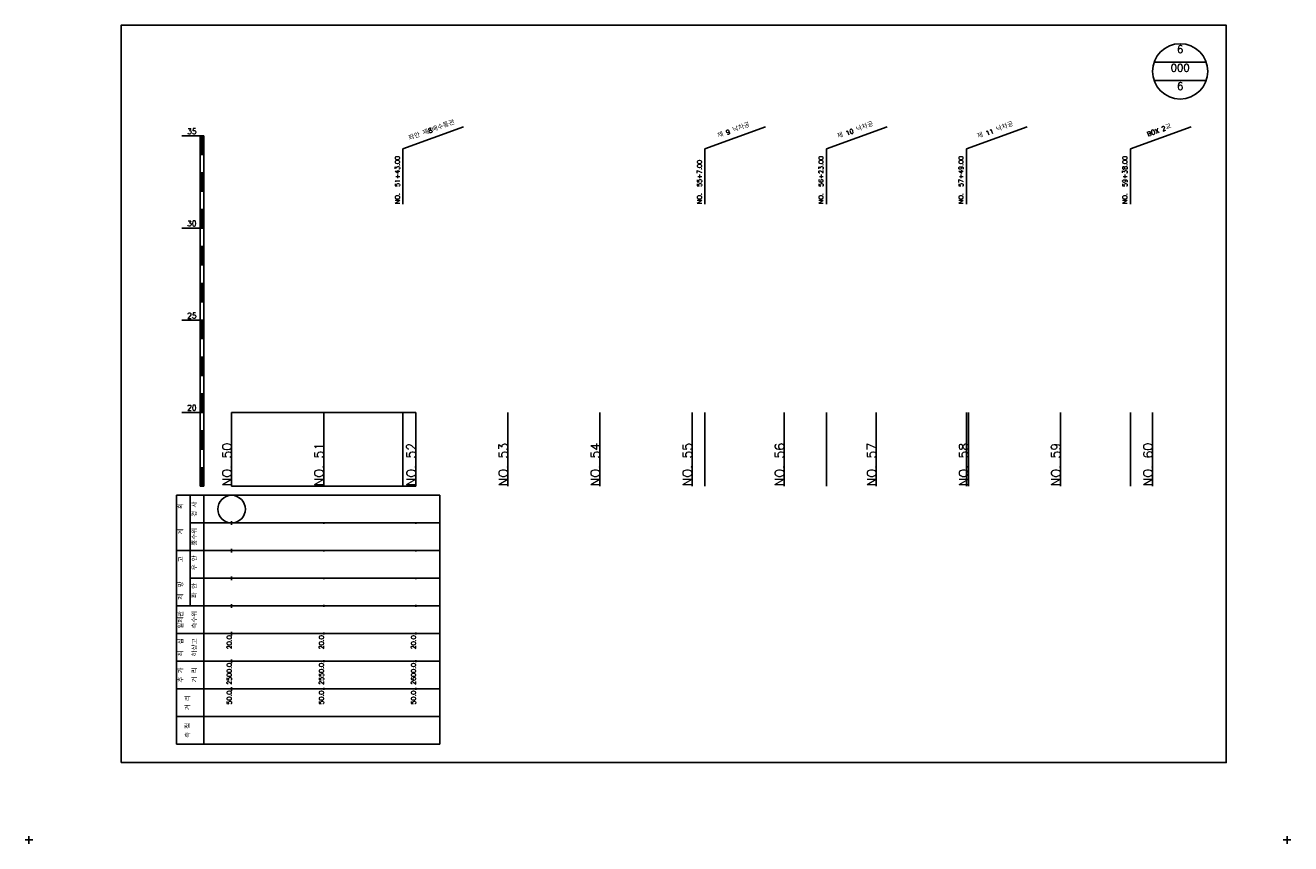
# Model space of a CAD drawing. Extents: x -2 to 685, y -2 to 3823.
# Tile 11 of 13: x -2 to 685, y 2413 to 2857. Entities that reach past the tile are written whole.
import ezdxf
from ezdxf.enums import TextEntityAlignment as Align

# ---------------------------------------------------------------- set-up
doc = ezdxf.new("R2010")
doc.units = 0
doc.header["$LTSCALE"] = 5
for name, color, linetype in [('BOX', 5, 'CONTINUOUS'), ('DT1', 3, 'CONTINUOUS'), ('DT2', 6, 'CONTINUOUS'), ('LT1', 4, 'CONTINUOUS'), ('ST1', 7, 'CONTINUOUS')]:
    doc.layers.add(name, color=color, linetype=linetype)
doc.styles.add('GHS', font='ROMANS.shx', dxfattribs={"bigfont": 'GHS.shx'})

msp = doc.modelspace()

# ---------------------------------------------------------------- linework, layer by layer
at = {"layer": 'BOX'}
msp.add_lwpolyline([(50, 2457), (650, 2457), (650, 2857), (50, 2857), (50, 2457)], dxfattribs=at)
at = {"layer": 'DT1'}
for p, q in [((110, 2630.51), (110, 2632.51)), ((160, 2631.01), (160, 2632.01)), ((210, 2631.01), (210, 2632.01)), ((260, 2631.01), (260, 2632.01)), ((310, 2631.01), (310, 2632.01)), ((360, 2631.01), (360, 2632.01)), ((410, 2631.01), (410, 2632.01)), ((460, 2631.01), (460, 2632.01)), ((510, 2631.01), (510, 2632.01)), ((560, 2631.01), (560, 2632.01)), ((610, 2631.01), (610, 2632.01))]:
    msp.add_line(p, q, dxfattribs=at)
at = {"layer": 'LT1'}
for p, q in [((83, 2797), (93, 2797)), ((93, 2607), (93, 2797)), ((93, 2797), (95, 2797)), ((93.5, 2796.8), (93.5, 2787.2)), ((94, 2796.8), (94, 2787.2)), ((94.5, 2796.8), (94.5, 2787.2)), ((95, 2607), (95, 2797)), ((93, 2787), (95, 2787)), ((93, 2777), (95, 2777)), ((93.5, 2776.8), (93.5, 2767.2)), ((94, 2776.8), (94, 2767.2)), ((94.5, 2776.8), (94.5, 2767.2)), ((93, 2767), (95, 2767)), ((93, 2757), (95, 2757)), ((93.5, 2756.8), (93.5, 2747.2)), ((94, 2756.8), (94, 2747.2)), ((94.5, 2756.8), (94.5, 2747.2)), ((83, 2747), (93, 2747)), ((93, 2747), (95, 2747)), ((93, 2737), (95, 2737)), ((93.5, 2736.8), (93.5, 2727.2)), ((94, 2736.8), (94, 2727.2)), ((94.5, 2736.8), (94.5, 2727.2)), ((93, 2727), (95, 2727)), ((93, 2717), (95, 2717)), ((93.5, 2716.8), (93.5, 2707.2)), ((94, 2716.8), (94, 2707.2)), ((94.5, 2716.8), (94.5, 2707.2)), ((93, 2707), (95, 2707)), ((83, 2697), (93, 2697)), ((93, 2697), (95, 2697)), ((93.5, 2696.8), (93.5, 2687.2)), ((94, 2696.8), (94, 2687.2)), ((94.5, 2696.8), (94.5, 2687.2)), ((93, 2687), (95, 2687)), ((93, 2677), (95, 2677)), ((93.5, 2676.8), (93.5, 2667.2)), ((94, 2676.8), (94, 2667.2)), ((94.5, 2676.8), (94.5, 2667.2)), ((93, 2667), (95, 2667)), ((93, 2657), (95, 2657)), ((93.5, 2656.8), (93.5, 2647.2)), ((94, 2656.8), (94, 2647.2)), ((94.5, 2656.8), (94.5, 2647.2)), ((83, 2647), (93, 2647)), ((93, 2647), (95, 2647)), ((110, 2607), (110, 2647)), ((160, 2607), (160, 2647)), ((203, 2607), (203, 2647)), ((210, 2607), (210, 2647)), ((260, 2607), (260, 2647)), ((310, 2607), (310, 2647)), ((360, 2607), (360, 2647)), ((367, 2607), (367, 2647)), ((410, 2607), (410, 2647)), ((433, 2607), (433, 2647)), ((460, 2607), (460, 2647)), ((509, 2607), (509, 2647)), ((510, 2607), (510, 2647)), ((560, 2607), (560, 2647)), ((598, 2607), (598, 2647)), ((610, 2607), (610, 2647)), ((93, 2637), (95, 2637)), ((93.5, 2636.8), (93.5, 2627.2)), ((94, 2636.8), (94, 2627.2)), ((94.5, 2636.8), (94.5, 2627.2)), ((93, 2627), (95, 2627)), ((93, 2617), (95, 2617)), ((93.5, 2616.8), (93.5, 2607.2)), ((94, 2616.8), (94, 2607.2)), ((94.5, 2616.8), (94.5, 2607.2)), ((93, 2607), (95, 2607)), ((110, 2607), (210, 2607)), ((110, 2586), (110, 2588)), ((160, 2586.5), (160, 2587.5)), ((210, 2586.5), (210, 2587.5)), ((110, 2571), (110, 2573)), ((160, 2571.5), (160, 2572.5)), ((210, 2571.5), (210, 2572.5)), ((110, 2556), (110, 2558)), ((160, 2556.5), (160, 2557.5)), ((210, 2556.5), (210, 2557.5)), ((110, 2541), (110, 2543)), ((160, 2541.5), (160, 2542.5)), ((210, 2541.5), (210, 2542.5)), ((110, 2526), (110, 2528)), ((160, 2526.5), (160, 2527.5)), ((210, 2526.5), (210, 2527.5)), ((110, 2511), (110, 2513)), ((160, 2511.5), (160, 2512.5)), ((210, 2511.5), (210, 2512.5)), ((110, 2496), (110, 2498)), ((160, 2496.5), (160, 2497.5)), ((210, 2496.5), (210, 2497.5))]:
    msp.add_line(p, q, dxfattribs=at)
at = {"layer": 'LT1', "linetype": 'CONTINUOUS'}
for p, q in [((203, 2790), (235.89, 2801.97)), ((367, 2790), (399.89, 2801.97)), ((433, 2790), (465.89, 2801.97)), ((509, 2790), (541.89, 2801.97)), ((598, 2790), (630.89, 2801.97)), ((203, 2760), (203, 2790)), ((367, 2760), (367, 2790)), ((433, 2760), (433, 2790)), ((509, 2760), (509, 2790)), ((598, 2760), (598, 2790))]:
    msp.add_line(p, q, dxfattribs=at)
at = {"layer": 'LT1'}
msp.add_lwpolyline([(110, 2647), (160, 2647), (210, 2647)], dxfattribs=at)
at = {"layer": 'ST1', "linetype": 'CONTINUOUS'}
for p, q in [((639.14, 2837), (610.86, 2837)), ((639.14, 2827), (610.86, 2827))]:
    msp.add_line(p, q, dxfattribs=at)
at = {"layer": 'ST1'}
for p, q in [((80, 2467), (80, 2602)), ((80, 2602), (223, 2602)), ((87.5, 2572), (87.5, 2602)), ((95, 2467), (95, 2602)), ((223, 2467), (223, 2602)), ((87.5, 2587), (223, 2587)), ((80, 2572), (223, 2572)), ((87.5, 2542), (87.5, 2572)), ((87.5, 2557), (223, 2557)), ((80, 2542), (223, 2542)), ((80, 2527), (223, 2527)), ((80, 2512), (223, 2512)), ((80, 2497), (223, 2497)), ((80, 2482), (223, 2482)), ((80, 2467), (223, 2467)), ((-2, 2415), (2, 2415)), ((0, 2413), (0, 2417)), ((681, 2415), (685, 2415)), ((683, 2413), (683, 2417))]:
    msp.add_line(p, q, dxfattribs=at)
at = {"layer": 'ST1', "linetype": 'CONTINUOUS'}
for centre, radius in [((625, 2832), 15), ((110, 2594.5), 7.5)]:
    msp.add_circle(centre, radius, dxfattribs=at)

# ---------------------------------------------------------------- texts
at = {"layer": 'DT1', "linetype": 'CONTINUOUS', "style": 'GHS'}
for s, rotation, p in [('좌안 제8배수통관', 20, (219, 2798.99)), ('제 9 낙차공', 20, (383, 2798.99)), ('제 10 낙차공', 20, (449, 2798.99)), ('제 11 낙차공', 20, (525, 2798.99)), ('BOX 2교', 20, (614, 2798.99)), ('경 사', 90, (91.25, 2594.5)), ('  획', 90, (83.75, 2594.5)), ('홍수위', 90, (91.25, 2579.5)), ('   계', 90, (83.75, 2579.5)), ('   고', 90, (83.75, 2564.5)), (' 우 안', 90, (91.25, 2564.5)), (' 제  방', 90, (83.75, 2549.5)), (' 좌 안', 90, (91.25, 2549.5)), ('일제관', 90, (83.75, 2534.5)), ('측수위', 90, (91.25, 2534.5)), ('최  심', 90, (83.75, 2519.5)), ('하상고', 90, (91.25, 2519.5)), ('추 가', 90, (83.75, 2504.5)), ('거 리', 90, (91.25, 2504.5)), ('거 리', 90, (87.5, 2489.5)), ('측 점', 90, (87.5, 2474.5))]:
    msp.add_text(s, height=2.5, rotation=rotation, dxfattribs=at).set_placement(p, align=Align.CENTER)
at = {"layer": 'DT1', "style": 'GHS'}
for s, p in [('35', (91, 2798)), ('30', (91, 2748)), ('25', (91, 2698)), ('20', (91, 2648))]:
    msp.add_text(s, height=3, dxfattribs=at).set_placement(p, align=Align.RIGHT)
at = {"layer": 'DT1', "linetype": 'CONTINUOUS', "style": 'GHS'}
for s, p in [('NO.  51+43.00', (201.25, 2760.12)), ('NO.  55+7.00', (365.25, 2760.12)), ('NO.  56+23.00', (431.25, 2760.12)), ('NO.  57+49.00', (507.25, 2760.12)), ('NO.  59+38.00', (596.25, 2760.12))]:
    msp.add_text(s, height=2.5, rotation=90, dxfattribs=at).set_placement(p)
at = {"layer": 'DT1', "style": 'GHS'}
for s, height, p in [('NO. 50', 5, (110, 2630.51)), ('NO. 51', 5, (160, 2630.51)), ('NO. 52', 5, (210, 2630.51)), ('NO. 53', 5, (260, 2630.51)), ('NO. 54', 5, (310, 2630.51)), ('NO. 55', 5, (360, 2630.51)), ('NO. 56', 5, (410, 2630.51)), ('NO. 57', 5, (460, 2630.51)), ('NO. 58', 5, (510, 2630.51)), ('NO. 59', 5, (560, 2630.51)), ('NO. 60', 5, (610, 2630.51)), (' 20.0', 2.5, (110, 2526)), (' 20.0', 2.5, (160, 2526)), (' 20.0', 2.5, (210, 2526)), ('  2500.0', 2.5, (110, 2511)), ('  2550.0', 2.5, (160, 2511)), ('  2600.0', 2.5, (210, 2511)), ('  50.0', 2.5, (110, 2496)), ('  50.0', 2.5, (160, 2496)), ('  50.0', 2.5, (210, 2496))]:
    msp.add_text(s, height=height, rotation=90, dxfattribs=at).set_placement(p, align=Align.RIGHT)
at = {"layer": 'DT2', "linetype": 'CONTINUOUS', "style": 'GHS'}
for s, p in [('6', (625, 2842)), ('000', (625, 2832)), ('6', (625, 2822))]:
    msp.add_text(s, height=4, dxfattribs=at).set_placement(p, align=Align.CENTER)

doc.saveas('drawing.dxf')
